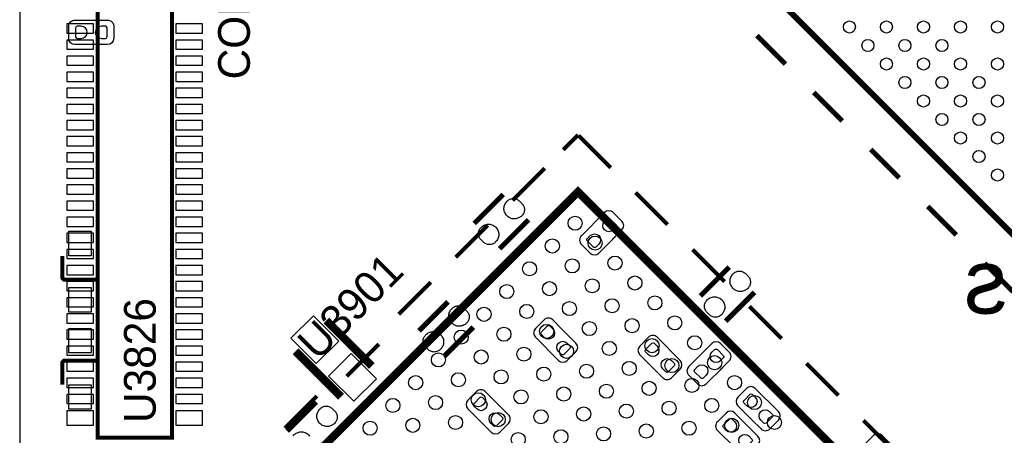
# Model space of a CAD drawing. Extents: x 0 to 55, y -2.5 to 65.
# Tile 3 of 23: x 0 to 24.5, y 12.5 to 22.8. Entities that reach past the tile are written whole.
import ezdxf

# ---------------------------------------------------------------- set-up
doc = ezdxf.new("R2010")
doc.units = 0
for name, color, linetype in [('BG_OUTLINE', 254, 'CONTINUOUS'), ('PG_SILKSCREEN_BOTTOM', 12, 'CONTINUOUS'), ('PG_SILKSCREEN_TOP', 254, 'CONTINUOUS'), ('PIN_BOTTOM', 1, 'CONTINUOUS'), ('PIN_TOP', 110, 'CONTINUOUS')]:
    doc.layers.add(name, color=color, linetype=linetype)

msp = doc.modelspace()

# ---------------------------------------------------------------- linework, layer by layer
at = {"layer": 'BG_OUTLINE'}
msp.add_lwpolyline([(3.048, -2.499995), (51.95189, -2.499995, 0.414214), (54.99989, 0.548005), (54.99989, 61.95187, 0.414214), (51.95189, 64.99987), (3.048, 64.99987, 0.414214), (0, 61.95187), (0, 0.548005, 0.414214)], format="xyb", close=True, dxfattribs=at)
at = {"layer": 'PG_SILKSCREEN_BOTTOM'}
for points, const_width in [([(1.934997, 33.934603), (1.934997, 12.414606), (3.785006, 12.414606), (3.785006, 33.934603), (1.934997, 33.934603)], 0.1), ([(12.008307, 18.453532), (11.289868, 17.735093)], 0.127), ([(11.918493, 17.106468), (12.636932, 17.824907)], 0.127), ([(17.621707, 16.650132), (16.903268, 15.931693)], 0.127), ([(17.531893, 15.303068), (18.250332, 16.021507)], 0.127), ([(10.636707, 15.786532), (9.918268, 15.068093)], 0.127), ([(8.745322, 14.192555), (7.613955, 15.323922)], 0.2), ([(10.546893, 14.439468), (11.265332, 15.157907)], 0.127), ([(7.981645, 13.428878), (6.850278, 14.560245)], 0.2), ([(7.360107, 13.297332), (6.641668, 12.578893)], 0.127), ([(7.270293, 11.950268), (7.988732, 12.668707)], 0.127)]:
    msp.add_lwpolyline(points, dxfattribs=dict(at, const_width=const_width))
for points in [[(14.721992, 17.338777), (14.955495, 17.572253, 0.414227), (14.955495, 17.787798), (14.73995, 18.003317, 0.414197), (14.524431, 18.003317), (13.949705, 17.428591, 0.414265), (13.949705, 17.213047), (14.165224, 16.997528, 0.414203), (14.380743, 16.997528), (14.793849, 17.410608)], [(13.471398, 15.102992), (13.237921, 15.336469, 0.414214), (13.022402, 15.336469), (12.806858, 15.12095, 0.414183), (12.806858, 14.905431), (13.381609, 14.33068, 0.414187), (13.597128, 14.33068), (13.812647, 14.546224, 0.414217), (13.812647, 14.761743), (13.399567, 15.174824)], [(15.738577, 14.132408), (15.972053, 13.898905, 0.414227), (16.187598, 13.898905), (16.403117, 14.11445, 0.414197), (16.403117, 14.329969), (15.828391, 14.904695, 0.414265), (15.612847, 14.904695), (15.397328, 14.689176, 0.414203), (15.397328, 14.473657), (15.810408, 14.060551)], [(17.388967, 14.087577), (17.622469, 14.321053, 0.414227), (17.622469, 14.536598), (17.406925, 14.752117, 0.414197), (17.191406, 14.752117), (16.61668, 14.177391, 0.414265), (16.61668, 13.961847), (16.832199, 13.746328, 0.414203), (17.047718, 13.746328), (17.460824, 14.159408)], [(11.794998, 13.324992), (11.561521, 13.558469, 0.414214), (11.346002, 13.558469), (11.130458, 13.34295, 0.414183), (11.130458, 13.127431), (11.705209, 12.55268, 0.414187), (11.920728, 12.55268), (12.136247, 12.768224, 0.414217), (12.136247, 12.983743), (11.723167, 13.396824)], [(18.176977, 12.862408), (18.410453, 12.628905, 0.414227), (18.625998, 12.628905), (18.841517, 12.84445, 0.414197), (18.841517, 13.059969), (18.266791, 13.634695, 0.414265), (18.051247, 13.634695), (17.835728, 13.419176, 0.414203), (17.835728, 13.203657), (18.248808, 12.790551)], [(17.669002, 12.252808), (17.902479, 12.019331, 0.414214), (18.117998, 12.019331), (18.333542, 12.23485, 0.414183), (18.333542, 12.450369), (17.758791, 13.02512, 0.414187), (17.543272, 13.02512), (17.327753, 12.809576, 0.414217), (17.327753, 12.594057), (17.740833, 12.180976)], [(21.402192, 11.801602), (21.635669, 12.035079, 0.414214), (21.635669, 12.250598), (21.42015, 12.466142, 0.414183), (21.204631, 12.466142), (20.62988, 11.891391, 0.414187), (20.62988, 11.675872), (20.845424, 11.460353, 0.414217), (21.060943, 11.460353), (21.474024, 11.873433)]]:
    msp.add_lwpolyline(points, format="xyb", dxfattribs=at)
at = {"layer": 'PG_SILKSCREEN_TOP'}
for points, const_width in [([(27.499996, 14.622094), (11.236503, 30.885511)], 0.150089), ([(19.014694, 21.693099), (18.307609, 22.400209)], 0.127), ([(20.42889, 20.278903), (19.721805, 20.985988)], 0.127), ([(13.864641, 19.931304), (13.498347, 19.56501)], 0.1), ([(13.881608, 19.914337), (14.677822, 19.118123)], 0.1), ([(21.843111, 18.864707), (21.136, 19.571792)], 0.127), ([(13.037312, 19.103975), (12.241098, 18.307787)], 0.1), ([(13.864615, 18.517083), (5.09651, 9.748977), (15.703118, -0.857656), (24.188395, 7.62762), (24.188395, 8.193303), (13.864615, 18.517083)], 0.2), ([(15.295804, 18.500115), (16.092018, 17.703902)], 0.1), ([(23.257307, 17.450511), (22.550196, 18.157596)], 0.127), ([(11.623091, 17.689754), (10.826902, 16.893565)], 0.1), ([(16.71005, 17.085894), (17.506239, 16.289706)], 0.1), ([(1.058596, 16.925417), (1.058596, 16.375405), (1.098601, 16.3354), (1.898599, 16.3354), (1.938604, 16.375405), (1.938604, 16.925417)], 0.1), ([(24.671503, 16.03629), (23.964392, 16.743401)], 0.127), ([(10.20887, 16.275558), (9.412681, 15.47937)], 0.1), ([(18.124246, 15.671673), (18.920435, 14.875485)], 0.1), ([(8.918423, 14.737588), (8.122209, 13.941374)], 0.1), ([(1.938604, 13.732408), (1.938604, 14.282395), (1.898599, 14.3224), (1.098601, 14.3224), (1.058596, 14.282395), (1.058596, 13.732408)], 0.1), ([(19.538467, 14.257477), (20.334681, 13.461263)], 0.1), ([(7.380453, 13.447116), (6.584239, 12.650927)], 0.1), ([(20.952663, 12.843256), (21.748877, 12.047042)], 0.1)]:
    msp.add_lwpolyline(points, dxfattribs=dict(at, const_width=const_width))
msp.add_lwpolyline([(1.8542, 22.7838), (2.1844, 22.7838, -0.414238), (2.3368, 22.6314), (2.3368, 22.3266, -0.414208), (2.1844, 22.1742), (1.3716, 22.1742, -0.414189), (1.2192, 22.3266), (1.2192, 22.6314, -0.414219), (1.3716, 22.7838), (1.9558, 22.7838)], format="xyb", dxfattribs=at)
at = {"layer": 'PIN_BOTTOM'}
for points in [[(1.830222, 22.460306), (1.830222, 22.688906), (1.169822, 22.688906), (1.169822, 22.460306)], [(4.540199, 22.460306), (4.540199, 22.688906), (3.879799, 22.688906), (3.879799, 22.460306)], [(1.830222, 22.060306), (1.830222, 22.288906), (1.169822, 22.288906), (1.169822, 22.060306)], [(4.540199, 22.060306), (4.540199, 22.288906), (3.879799, 22.288906), (3.879799, 22.060306)], [(1.830222, 21.660307), (1.830222, 21.888907), (1.169822, 21.888907), (1.169822, 21.660307)], [(4.540199, 21.660307), (4.540199, 21.888907), (3.879799, 21.888907), (3.879799, 21.660307)], [(1.830222, 21.260308), (1.830222, 21.488908), (1.169822, 21.488908), (1.169822, 21.260308)], [(4.540199, 21.260308), (4.540199, 21.488908), (3.879799, 21.488908), (3.879799, 21.260308)], [(1.830222, 20.860309), (1.830222, 21.088909), (1.169822, 21.088909), (1.169822, 20.860309)], [(4.540199, 20.860309), (4.540199, 21.088909), (3.879799, 21.088909), (3.879799, 20.860309)], [(1.830222, 20.46031), (1.830222, 20.68891), (1.169822, 20.68891), (1.169822, 20.46031)], [(4.540199, 20.46031), (4.540199, 20.68891), (3.879799, 20.68891), (3.879799, 20.46031)], [(1.830222, 20.06031), (1.830222, 20.28891), (1.169822, 20.28891), (1.169822, 20.06031)], [(4.540199, 20.06031), (4.540199, 20.28891), (3.879799, 20.28891), (3.879799, 20.06031)], [(1.830222, 19.660311), (1.830222, 19.888911), (1.169822, 19.888911), (1.169822, 19.660311)], [(4.540199, 19.660311), (4.540199, 19.888911), (3.879799, 19.888911), (3.879799, 19.660311)], [(1.830222, 19.260312), (1.830222, 19.488912), (1.169822, 19.488912), (1.169822, 19.260312)], [(4.540199, 19.260312), (4.540199, 19.488912), (3.879799, 19.488912), (3.879799, 19.260312)], [(1.830222, 18.860313), (1.830222, 19.088913), (1.169822, 19.088913), (1.169822, 18.860313)], [(4.540199, 18.860313), (4.540199, 19.088913), (3.879799, 19.088913), (3.879799, 18.860313)], [(1.830222, 18.460314), (1.830222, 18.688914), (1.169822, 18.688914), (1.169822, 18.460314)], [(4.540199, 18.460314), (4.540199, 18.688914), (3.879799, 18.688914), (3.879799, 18.460314)], [(12.483973, 17.941773), (12.467844, 17.923815), (12.450013, 17.907838), (12.431065, 17.893132), (12.410567, 17.880127), (12.389002, 17.869459), (12.366727, 17.860467), (12.34374, 17.853609), (12.320194, 17.848707), (12.29614, 17.846192), (12.272112, 17.845456), (12.248058, 17.84731), (12.224334, 17.851272), (12.200128, 17.859324), (12.176735, 17.869738), (12.154459, 17.882362), (12.133224, 17.896662), (12.113717, 17.913071), (12.095759, 17.931054), (12.079351, 17.950561), (12.065, 17.971821), (12.052427, 17.99402), (12.042038, 18.017439), (12.033961, 18.04162), (12.029516, 18.065166), (12.027103, 18.089067), (12.027103, 18.113121), (12.029643, 18.137149), (12.034114, 18.160695), (12.041175, 18.183885), (12.050141, 18.206161), (12.061266, 18.227294), (12.074474, 18.247462), (12.089613, 18.266131), (12.106453, 18.283377), (12.121794, 18.298998), (12.138685, 18.312663), (12.15677, 18.324678), (12.176023, 18.334584), (12.196547, 18.342508), (12.2174, 18.348223), (12.238736, 18.351627), (12.260402, 18.352897), (12.282373, 18.35183), (12.303735, 18.348427), (12.324715, 18.342839), (12.34501, 18.335142), (12.364517, 18.325236), (12.382779, 18.313222), (12.399594, 18.299506), (12.482068, 18.217058), (12.495708, 18.200599), (12.507366, 18.182412), (12.517196, 18.163261), (12.524994, 18.143296), (12.530709, 18.122443), (12.534316, 18.10131), (12.535586, 18.079949), (12.534544, 18.058384), (12.531268, 18.03715), (12.525832, 18.016296), (12.518542, 17.996002), (12.508992, 17.97685), (12.497333, 17.958689)], [(1.830222, 18.060314), (1.830222, 18.288914), (1.169822, 18.288914), (1.169822, 18.060314)], [(4.540199, 18.060314), (4.540199, 18.288914), (3.879799, 18.288914), (3.879799, 18.060314)], [(1.830222, 17.660315), (1.830222, 17.888915), (1.169822, 17.888915), (1.169822, 17.660315)], [(4.540199, 17.660315), (4.540199, 17.888915), (3.879799, 17.888915), (3.879799, 17.660315)], [(11.442827, 17.618227), (11.458956, 17.636185), (11.476787, 17.652162), (11.495735, 17.666868), (11.516233, 17.679873), (11.537798, 17.690541), (11.560073, 17.699533), (11.58306, 17.706391), (11.606606, 17.711293), (11.63066, 17.713808), (11.654688, 17.714544), (11.678742, 17.71269), (11.702466, 17.708728), (11.726672, 17.700676), (11.750065, 17.690262), (11.772341, 17.677638), (11.793576, 17.663338), (11.813083, 17.646929), (11.831041, 17.628946), (11.847449, 17.609439), (11.8618, 17.588179), (11.874373, 17.56598), (11.884762, 17.542561), (11.892839, 17.51838), (11.897284, 17.494834), (11.899697, 17.470933), (11.899697, 17.446879), (11.897157, 17.422851), (11.892686, 17.399305), (11.885625, 17.376115), (11.876659, 17.353839), (11.865534, 17.332706), (11.852326, 17.312538), (11.837187, 17.293869), (11.820347, 17.276623), (11.805006, 17.261002), (11.788115, 17.247337), (11.77003, 17.235322), (11.750777, 17.225416), (11.730253, 17.217492), (11.7094, 17.211777), (11.688064, 17.208373), (11.666398, 17.207103), (11.644427, 17.20817), (11.623065, 17.211573), (11.602085, 17.217161), (11.58179, 17.224858), (11.562283, 17.234764), (11.544021, 17.246778), (11.527206, 17.260494), (11.444732, 17.342942), (11.431092, 17.359401), (11.419434, 17.377588), (11.409604, 17.396739), (11.401806, 17.416704), (11.396091, 17.437557), (11.392484, 17.45869), (11.391214, 17.480051), (11.392256, 17.501616), (11.395532, 17.52285), (11.400968, 17.543704), (11.408258, 17.563998), (11.417808, 17.58315), (11.429467, 17.601311)], [(1.830222, 17.260316), (1.830222, 17.488916), (1.169822, 17.488916), (1.169822, 17.260316)], [(4.540199, 17.260316), (4.540199, 17.488916), (3.879799, 17.488916), (3.879799, 17.260316)], [(1.830222, 16.860317), (1.830222, 17.088917), (1.169822, 17.088917), (1.169822, 16.860317)], [(4.540199, 16.860317), (4.540199, 17.088917), (3.879799, 17.088917), (3.879799, 16.860317)], [(1.830222, 16.460292), (1.830222, 16.688892), (1.169822, 16.688892), (1.169822, 16.460292)], [(4.540199, 16.460292), (4.540199, 16.688892), (3.879799, 16.688892), (3.879799, 16.460292)], [(18.097373, 16.138373), (18.081244, 16.120415), (18.063413, 16.104438), (18.044465, 16.089732), (18.023967, 16.076727), (18.002402, 16.066059), (17.980127, 16.057067), (17.95714, 16.050209), (17.933594, 16.045307), (17.90954, 16.042792), (17.885512, 16.042056), (17.861458, 16.04391), (17.837734, 16.047872), (17.813528, 16.055924), (17.790135, 16.066338), (17.767859, 16.078962), (17.746624, 16.093262), (17.727117, 16.109671), (17.709159, 16.127654), (17.692751, 16.147161), (17.6784, 16.168421), (17.665827, 16.19062), (17.655438, 16.214039), (17.647361, 16.23822), (17.642916, 16.261766), (17.640503, 16.285667), (17.640503, 16.309721), (17.643043, 16.333749), (17.647514, 16.357295), (17.654575, 16.380485), (17.663541, 16.402761), (17.674666, 16.423894), (17.687874, 16.444062), (17.703013, 16.462731), (17.719853, 16.479977), (17.735194, 16.495598), (17.752085, 16.509263), (17.77017, 16.521278), (17.789423, 16.531184), (17.809947, 16.539108), (17.8308, 16.544823), (17.852136, 16.548227), (17.873802, 16.549497), (17.895773, 16.54843), (17.917135, 16.545027), (17.938115, 16.539439), (17.95841, 16.531742), (17.977917, 16.521836), (17.996179, 16.509822), (18.012994, 16.496106), (18.095468, 16.413658), (18.109108, 16.397199), (18.120766, 16.379012), (18.130596, 16.359861), (18.138394, 16.339896), (18.144109, 16.319043), (18.147716, 16.29791), (18.148986, 16.276549), (18.147944, 16.254984), (18.144668, 16.23375), (18.139232, 16.212896), (18.131942, 16.192602), (18.122392, 16.17345), (18.110733, 16.155289)], [(1.830222, 16.060293), (1.830222, 16.288893), (1.169822, 16.288893), (1.169822, 16.060293)], [(4.540199, 16.060293), (4.540199, 16.288893), (3.879799, 16.288893), (3.879799, 16.060293)], [(17.056227, 15.814827), (17.072356, 15.832785), (17.090187, 15.848762), (17.109135, 15.863468), (17.129633, 15.876473), (17.151198, 15.887141), (17.173473, 15.896133), (17.19646, 15.902991), (17.220006, 15.907893), (17.24406, 15.910408), (17.268088, 15.911144), (17.292142, 15.90929), (17.315866, 15.905328), (17.340072, 15.897276), (17.363465, 15.886862), (17.385741, 15.874238), (17.406976, 15.859938), (17.426483, 15.843529), (17.444441, 15.825546), (17.460849, 15.806039), (17.4752, 15.784779), (17.487773, 15.76258), (17.498162, 15.739161), (17.506239, 15.71498), (17.510684, 15.691434), (17.513097, 15.667533), (17.513097, 15.643479), (17.510557, 15.619451), (17.506086, 15.595905), (17.499025, 15.572715), (17.490059, 15.550439), (17.478934, 15.529306), (17.465726, 15.509138), (17.450587, 15.490469), (17.433747, 15.473223), (17.418406, 15.457602), (17.401515, 15.443937), (17.38343, 15.431922), (17.364177, 15.422016), (17.343653, 15.414092), (17.3228, 15.408377), (17.301464, 15.404973), (17.279798, 15.403703), (17.257827, 15.40477), (17.236465, 15.408173), (17.215485, 15.413761), (17.19519, 15.421458), (17.175683, 15.431364), (17.157421, 15.443378), (17.140606, 15.457094), (17.058132, 15.539542), (17.044492, 15.556001), (17.032834, 15.574188), (17.023004, 15.593339), (17.015206, 15.613304), (17.009491, 15.634157), (17.005884, 15.65529), (17.004614, 15.676651), (17.005656, 15.698216), (17.008932, 15.71945), (17.014368, 15.740304), (17.021658, 15.760598), (17.031208, 15.77975), (17.042867, 15.797911)], [(1.830222, 15.660294), (1.830222, 15.888894), (1.169822, 15.888894), (1.169822, 15.660294)], [(4.540199, 15.660294), (4.540199, 15.888894), (3.879799, 15.888894), (3.879799, 15.660294)], [(11.112373, 15.274773), (11.096244, 15.256815), (11.078413, 15.240838), (11.059465, 15.226132), (11.038967, 15.213127), (11.017402, 15.202459), (10.995127, 15.193467), (10.97214, 15.186609), (10.948594, 15.181707), (10.92454, 15.179192), (10.900512, 15.178456), (10.876458, 15.18031), (10.852734, 15.184272), (10.828528, 15.192324), (10.805135, 15.202738), (10.782859, 15.215362), (10.761624, 15.229662), (10.742117, 15.246071), (10.724159, 15.264054), (10.707751, 15.283561), (10.6934, 15.304821), (10.680827, 15.32702), (10.670438, 15.350439), (10.662361, 15.37462), (10.657916, 15.398166), (10.655503, 15.422067), (10.655503, 15.446121), (10.658043, 15.470149), (10.662514, 15.493695), (10.669575, 15.516885), (10.678541, 15.539161), (10.689666, 15.560294), (10.702874, 15.580462), (10.718013, 15.599131), (10.734853, 15.616377), (10.750194, 15.631998), (10.767085, 15.645663), (10.78517, 15.657678), (10.804423, 15.667584), (10.824947, 15.675508), (10.8458, 15.681223), (10.867136, 15.684627), (10.888802, 15.685897), (10.910773, 15.68483), (10.932135, 15.681427), (10.953115, 15.675839), (10.97341, 15.668142), (10.992917, 15.658236), (11.011179, 15.646222), (11.027994, 15.632506), (11.110468, 15.550058), (11.124108, 15.533599), (11.135766, 15.515412), (11.145596, 15.496261), (11.153394, 15.476296), (11.159109, 15.455443), (11.162716, 15.43431), (11.163986, 15.412949), (11.162944, 15.391384), (11.159668, 15.37015), (11.154232, 15.349296), (11.146942, 15.329002), (11.137392, 15.30985), (11.125733, 15.291689)], [(1.830222, 15.260295), (1.830222, 15.488895), (1.169822, 15.488895), (1.169822, 15.260295)], [(4.540199, 15.260295), (4.540199, 15.488895), (3.879799, 15.488895), (3.879799, 15.260295)], [(7.9224, 14.808576), (7.293782, 15.437194), (6.737006, 14.880418), (7.365624, 14.2518)], [(1.830222, 14.860295), (1.830222, 15.088895), (1.169822, 15.088895), (1.169822, 14.860295)], [(4.540199, 14.860295), (4.540199, 15.088895), (3.879799, 15.088895), (3.879799, 14.860295)], [(10.071227, 14.951227), (10.087356, 14.969185), (10.105187, 14.985162), (10.124135, 14.999868), (10.144633, 15.012873), (10.166198, 15.023541), (10.188473, 15.032533), (10.21146, 15.039391), (10.235006, 15.044293), (10.25906, 15.046808), (10.283088, 15.047544), (10.307142, 15.04569), (10.330866, 15.041728), (10.355072, 15.033676), (10.378465, 15.023262), (10.400741, 15.010638), (10.421976, 14.996338), (10.441483, 14.979929), (10.459441, 14.961946), (10.475849, 14.942439), (10.4902, 14.921179), (10.502773, 14.89898), (10.513162, 14.875561), (10.521239, 14.85138), (10.525684, 14.827834), (10.528097, 14.803933), (10.528097, 14.779879), (10.525557, 14.755851), (10.521086, 14.732305), (10.514025, 14.709115), (10.505059, 14.686839), (10.493934, 14.665706), (10.480726, 14.645538), (10.465587, 14.626869), (10.448747, 14.609623), (10.433406, 14.594002), (10.416515, 14.580337), (10.39843, 14.568322), (10.379177, 14.558416), (10.358653, 14.550492), (10.3378, 14.544777), (10.316464, 14.541373), (10.294798, 14.540103), (10.272827, 14.54117), (10.251465, 14.544573), (10.230485, 14.550161), (10.21019, 14.557858), (10.190683, 14.567764), (10.172421, 14.579778), (10.155606, 14.593494), (10.073132, 14.675942), (10.059492, 14.692401), (10.047834, 14.710588), (10.038004, 14.729739), (10.030206, 14.749704), (10.024491, 14.770557), (10.020884, 14.79169), (10.019614, 14.813051), (10.020656, 14.834616), (10.023932, 14.85585), (10.029368, 14.876704), (10.036658, 14.896998), (10.046208, 14.91615), (10.057867, 14.934311)], [(1.830222, 14.460296), (1.830222, 14.688896), (1.169822, 14.688896), (1.169822, 14.460296)], [(4.540199, 14.460296), (4.540199, 14.688896), (3.879799, 14.688896), (3.879799, 14.460296)], [(7.6732, 13.944224), (8.301818, 13.315606), (8.858594, 13.872382), (8.229976, 14.501)], [(1.830222, 14.060297), (1.830222, 14.288897), (1.169822, 14.288897), (1.169822, 14.060297)], [(4.540199, 14.060297), (4.540199, 14.288897), (3.879799, 14.288897), (3.879799, 14.060297)], [(1.830222, 13.660298), (1.830222, 13.888898), (1.169822, 13.888898), (1.169822, 13.660298)], [(4.540199, 13.660298), (4.540199, 13.888898), (3.879799, 13.888898), (3.879799, 13.660298)], [(1.830222, 13.260299), (1.830222, 13.488899), (1.169822, 13.488899), (1.169822, 13.260299)], [(4.540199, 13.260299), (4.540199, 13.488899), (3.879799, 13.488899), (3.879799, 13.260299)], [(1.830222, 12.721793), (1.830222, 13.077393), (1.169822, 13.077393), (1.169822, 12.721793)], [(4.540199, 12.721793), (4.540199, 13.077393), (3.879799, 13.077393), (3.879799, 12.721793)], [(7.835773, 12.785573), (7.819644, 12.767615), (7.801813, 12.751638), (7.782865, 12.736932), (7.762367, 12.723927), (7.740802, 12.713259), (7.718527, 12.704267), (7.69554, 12.697409), (7.671994, 12.692507), (7.64794, 12.689992), (7.623912, 12.689256), (7.599858, 12.69111), (7.576134, 12.695072), (7.551928, 12.703124), (7.528535, 12.713538), (7.506259, 12.726162), (7.485024, 12.740462), (7.465517, 12.756871), (7.447559, 12.774854), (7.431151, 12.794361), (7.4168, 12.815621), (7.404227, 12.83782), (7.393838, 12.861239), (7.385761, 12.88542), (7.381316, 12.908966), (7.378903, 12.932867), (7.378903, 12.956921), (7.381443, 12.980949), (7.385914, 13.004495), (7.392975, 13.027685), (7.401941, 13.049961), (7.413066, 13.071094), (7.426274, 13.091262), (7.441413, 13.109931), (7.458253, 13.127177), (7.473594, 13.142798), (7.490485, 13.156463), (7.50857, 13.168478), (7.527823, 13.178384), (7.548347, 13.186308), (7.5692, 13.192023), (7.590536, 13.195427), (7.612202, 13.196697), (7.634173, 13.19563), (7.655535, 13.192227), (7.676515, 13.186639), (7.69681, 13.178942), (7.716317, 13.169036), (7.734579, 13.157022), (7.751394, 13.143306), (7.833868, 13.060858), (7.847508, 13.044399), (7.859166, 13.026212), (7.868996, 13.007061), (7.876794, 12.987096), (7.882509, 12.966243), (7.886116, 12.94511), (7.887386, 12.923749), (7.886344, 12.902184), (7.883068, 12.88095), (7.877632, 12.860096), (7.870342, 12.839802), (7.860792, 12.82065), (7.849133, 12.802489)]]:
    msp.add_lwpolyline(points, close=True, dxfattribs=at)
for points in [[(14.52339, 17.78348), (14.595246, 17.855311, -0.376089), (14.659559, 17.851069), (14.812239, 17.698415, -0.366021), (14.807489, 17.643069), (14.735658, 17.571212, -0.999197)], [(14.38181, 17.217365), (14.309954, 17.145533, -0.376089), (14.245641, 17.149775), (14.092961, 17.302429, -0.366021), (14.097711, 17.357776), (14.169542, 17.429632, -0.999197)], [(13.026695, 14.904364), (12.954864, 14.976221, -0.376089), (12.959105, 15.040534), (13.111759, 15.193213, -0.366021), (13.167106, 15.188463), (13.238963, 15.116632, -0.999197)], [(13.59281, 14.762785), (13.664641, 14.690928, -0.376089), (13.660399, 14.626615), (13.507745, 14.473936, -0.366021), (13.452399, 14.478686), (13.380542, 14.550517, -0.999197)], [(15.617165, 14.47259), (15.545333, 14.544446, -0.376089), (15.549575, 14.608759), (15.702229, 14.761439, -0.366021), (15.757576, 14.756689), (15.829432, 14.684858, -0.999197)], [(17.190364, 14.53228), (17.262221, 14.604111, -0.376089), (17.326534, 14.599869), (17.479213, 14.447215, -0.366021), (17.474463, 14.391869), (17.402632, 14.320012, -0.999197)], [(16.18328, 14.33101), (16.255111, 14.259154, -0.376089), (16.250869, 14.194841), (16.098215, 14.042161, -0.366021), (16.042869, 14.046911), (15.971012, 14.118742, -0.999197)], [(17.048785, 13.966165), (16.976928, 13.894333, -0.376089), (16.912615, 13.898575), (16.759936, 14.051229, -0.366021), (16.764686, 14.106576), (16.836517, 14.178432, -0.999197)], [(18.055565, 13.20259), (17.983733, 13.274446, -0.376089), (17.987975, 13.338759), (18.140629, 13.491439, -0.366021), (18.195976, 13.486689), (18.267832, 13.414858, -0.999197)], [(11.350295, 13.126364), (11.278464, 13.198221, -0.376089), (11.282705, 13.262534), (11.435359, 13.415213, -0.366021), (11.490706, 13.410463), (11.562563, 13.338632, -0.999197)], [(11.91641, 12.984785), (11.988241, 12.912928, -0.376089), (11.983999, 12.848615), (11.831345, 12.695936, -0.366021), (11.775999, 12.700686), (11.704142, 12.772517, -0.999197)], [(18.62168, 13.06101), (18.693511, 12.989154, -0.376089), (18.689269, 12.924841), (18.536615, 12.772161, -0.366021), (18.481269, 12.776911), (18.409412, 12.848742, -0.999197)], [(17.54759, 12.593015), (17.475759, 12.664872, -0.376089), (17.480001, 12.729185), (17.632655, 12.881864, -0.366021), (17.688001, 12.877114), (17.759858, 12.805283, -0.999197)], [(18.113705, 12.451436), (18.185536, 12.379579, -0.376089), (18.181295, 12.315266), (18.028641, 12.162587, -0.366021), (17.973294, 12.167337), (17.901437, 12.239168, -0.999197)]]:
    msp.add_lwpolyline(points, format="xyb", close=True, dxfattribs=at)
msp.add_lwpolyline([(6.794627, 12.462027), (6.810756, 12.479985), (6.828587, 12.495962), (6.847535, 12.510668), (6.868033, 12.523673), (6.889598, 12.534341), (6.911873, 12.543333), (6.93486, 12.550191), (6.958406, 12.555093), (6.98246, 12.557608), (7.006488, 12.558344), (7.030542, 12.55649), (7.054266, 12.552528), (7.078472, 12.544476), (7.101865, 12.534062), (7.124141, 12.521438), (7.145376, 12.507138), (7.164883, 12.490729), (7.182841, 12.472746), (7.199249, 12.453239)], dxfattribs=at)
at = {"layer": 'PIN_TOP'}
for points in [[(1.52781, 22.629089), (1.42621, 22.629089, 0.376179), (1.383716, 22.5806), (1.383716, 22.3647, 0.366061), (1.42621, 22.328911), (1.52781, 22.328911, 0.999182)], [(2.02819, 22.328911), (2.12979, 22.328911, 0.376179), (2.172284, 22.3774), (2.172284, 22.5933, 0.366061), (2.12979, 22.629089), (2.02819, 22.629089, 0.999182)]]:
    msp.add_lwpolyline(points, format="xyb", close=True, dxfattribs=at)
for points in [[(1.2192, 17.540199), (1.778, 17.540199), (1.778, 16.930599), (1.2192, 16.930599)], [(1.2192, 16.140201), (1.778, 16.140201), (1.778, 15.530601), (1.2192, 15.530601)], [(1.778, 14.517599), (1.2192, 14.517599), (1.2192, 15.127199), (1.778, 15.127199)], [(1.778, 13.117601), (1.2192, 13.117601), (1.2192, 13.727201), (1.778, 13.727201)]]:
    msp.add_lwpolyline(points, close=True, dxfattribs=at)
for centre, radius in [((20.605699, 22.61235), 0.15), ((21.524798, 22.612375), 0.15), ((22.44405, 22.61235), 0.15), ((23.363301, 22.61235), 0.15), ((24.282502, 22.61235), 0.15), ((21.065236, 22.152813), 0.15), ((21.984437, 22.152762), 0.15), ((22.903663, 22.152737), 0.15), ((21.524874, 21.6932), 0.15), ((22.44405, 21.693124), 0.15), ((23.363276, 21.693124), 0.15), ((24.282527, 21.693124), 0.15), ((21.984513, 21.233562), 0.15), ((22.903663, 21.233511), 0.15), ((23.822914, 21.233486), 0.15), ((22.4441, 20.773949), 0.15), ((23.363301, 20.773898), 0.15), ((24.282502, 20.773898), 0.15), ((22.903739, 20.314336), 0.15), ((23.822914, 20.314285), 0.15), ((23.363352, 19.854723), 0.15), ((24.282527, 19.854647), 0.15), ((23.822965, 19.395084), 0.15), ((24.282578, 18.935497), 0.15), ((13.793902, 17.739258), 0.175006), ((14.288897, 17.244263), 0.175006), ((13.228218, 17.17355), 0.175006), ((14.783867, 16.749268), 0.175006), ((12.662535, 16.607866), 0.175006), ((13.723214, 16.67858), 0.175006), ((15.278837, 16.254298), 0.175006), ((12.096852, 16.042183), 0.175006), ((13.15753, 16.112896), 0.175006), ((14.218183, 16.183585), 0.175006), ((15.773806, 15.759328), 0.175006), ((11.531168, 15.476499), 0.175006), ((12.591847, 15.547213), 0.175006), ((13.6525, 15.617901), 0.175006), ((14.713153, 15.688615), 0.175006), ((16.268776, 15.264359), 0.175006), ((13.086817, 15.052218), 0.175006), ((14.14747, 15.122931), 0.175006), ((15.208123, 15.193645), 0.175006), ((10.965485, 14.910816), 0.175006), ((12.026163, 14.98153), 0.175006), ((16.763771, 14.769389), 0.175006), ((13.581786, 14.557248), 0.175006), ((14.64244, 14.627962), 0.175006), ((15.703093, 14.698675), 0.175006), ((10.399801, 14.345133), 0.175006), ((11.46048, 14.415821), 0.175006), ((12.521133, 14.486534), 0.175006), ((17.258741, 14.274419), 0.175006), ((14.076756, 14.062278), 0.175006), ((15.137409, 14.132992), 0.175006), ((16.198088, 14.203705), 0.175006), ((9.834118, 13.779449), 0.175006), ((10.894797, 13.850137), 0.175006), ((11.95545, 13.920851), 0.175006), ((13.016103, 13.991565), 0.175006), ((17.753711, 13.779449), 0.175006), ((14.571726, 13.567308), 0.175006), ((15.632405, 13.638022), 0.175006), ((16.693058, 13.708736), 0.175006), ((10.329113, 13.284454), 0.175006), ((11.389766, 13.355168), 0.175006), ((12.45042, 13.425881), 0.175006), ((13.511073, 13.496595), 0.175006), ((18.248681, 13.284454), 0.175006), ((9.268435, 13.213766), 0.175006), ((15.066721, 13.072339), 0.175006), ((16.127374, 13.143052), 0.175006), ((17.188028, 13.213766), 0.175006), ((10.824083, 12.789484), 0.175006), ((11.884736, 12.860198), 0.175006), ((12.945389, 12.930911), 0.175006), ((14.006043, 13.001625), 0.175006), ((18.743651, 12.789484), 0.175006), ((8.702751, 12.648082), 0.175006), ((9.76343, 12.718771), 0.175006), ((15.561691, 12.577369), 0.175006), ((16.622344, 12.648057), 0.175006), ((17.682997, 12.718771), 0.175006), ((12.379706, 12.365228), 0.175006), ((13.440359, 12.435942), 0.175006), ((14.501012, 12.506655), 0.175006)]:
    msp.add_circle(centre, radius, dxfattribs=at)

# ---------------------------------------------------------------- texts
at = {"layer": 'PG_SILKSCREEN_BOTTOM', "text_generation_flag": 2}
msp.add_text('CON3', height=0.7874, rotation=270, dxfattribs=at).set_placement((4.9276, 21.3106))
msp.add_text('CM3588 Plus', height=1.6002, dxfattribs=at).set_placement((36.2966, 15.494))
at = {"layer": 'PG_SILKSCREEN_TOP'}
for s, rotation, p in [('U3901', 45, (7.3914, 14.3002)), ('U3826', 90, (3.3782, 12.7762))]:
    msp.add_text(s, height=0.7874, rotation=rotation, dxfattribs=at).set_placement(p)

doc.saveas('drawing.dxf')
